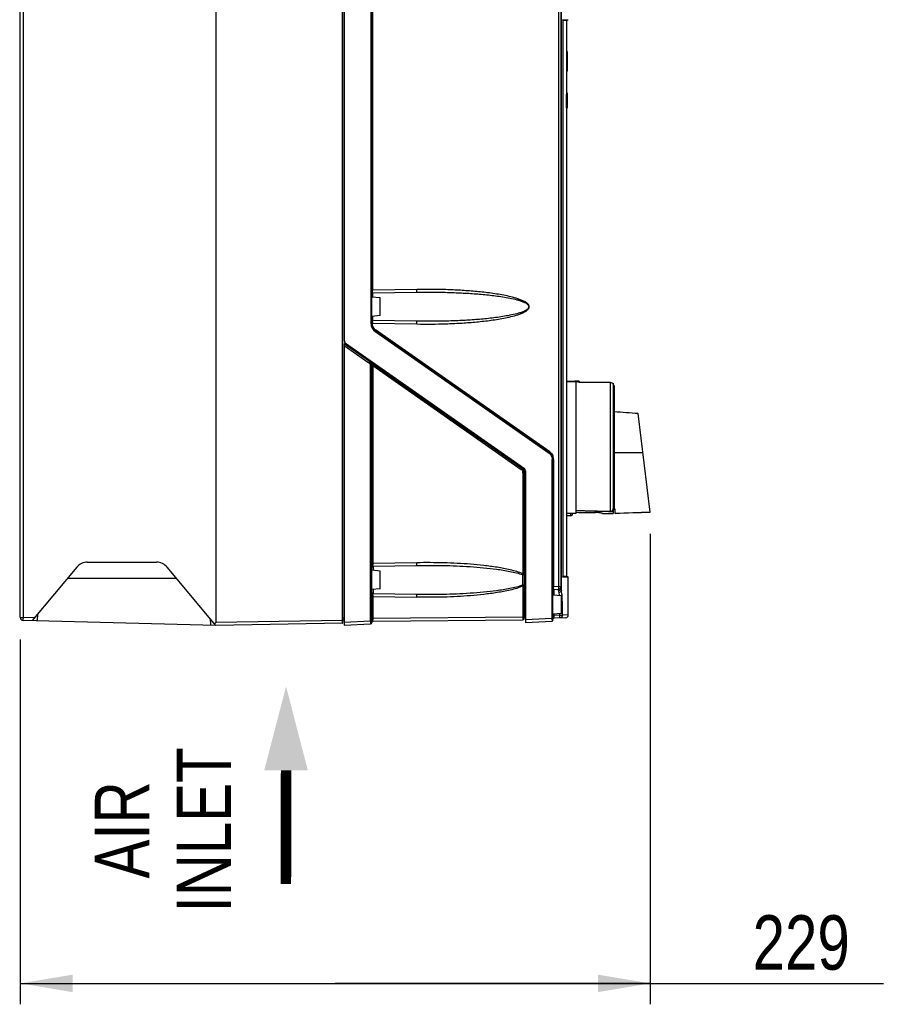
# Model space of a CAD drawing. Header units: inches. Extents: x 0 to 82.7, y 0 to 58.5.
# Tile 18 of 67: x 31.5 to 43.9, y 14.2 to 28.3. Entities that reach past the tile are written whole.
import ezdxf

# ---------------------------------------------------------------- set-up
doc = ezdxf.new("R2010")
doc.units = ezdxf.units.IN
doc.header["$LTSCALE"] = 4.547244
doc.header["$MEASUREMENT"] = 0
doc.layers.get('0').update_dxf_attribs({"linetype": 'CONTINUOUS'})
doc.styles.get("Standard").update_dxf_attribs({"font": 'txt', "width": 0.8})
doc.styles.add('TEXTSTYLE_6', font='txt', dxfattribs={"width": 0.8})
doc.dimstyles.new('DIMSTYLE_1', dxfattribs={"dimtxt": 0.78125, "dimasz": 0.75, "dimexe": 0.18, "dimexo": 0.0625, "dimgap": 0.09, "dimtad": 1, "dimdec": 0, "dimzin": 4, "dimdsep": 46, "dimtxsty": 'STANDARD', "dimblk": '_FILLED', "dimblk1": '_FILLED', "dimblk2": '_FILLED', "dimcen": 0.09, "dimadec": 0, "dimazin": 0, "dimtfac": 1, "dimtdec": 0, "dimtofl": 0, "dimtmove": 0, "dimatfit": 3, "dimldrblk": '_FILLED', "dimfxl": 1, "dimtolj": 1, "dimtzin": 4, "dimarcsym": 0})

# ---------------------------------------------------------------- blocks, each defined once
blk = doc.blocks.new('_FILLED')
at = {"color": 0, "linetype": 'BYBLOCK'}
blk.add_solid([(0, 0), (-1, 0.167), (-1, -0.167)], dxfattribs=at)
blk = doc.blocks.new('*D2')
at = {"color": 7, "linetype": 'CONTINUOUS'}
for p, q in [((40.571, 20.895), (40.571, 14.15)), ((31.538, 19.382), (31.538, 14.15)), ((31.538, 14.45), (36.055, 14.45)), ((40.571, 14.45), (36.055, 14.45)), ((36.055, 14.45), (43.914, 14.45))]:
    blk.add_line(p, q, dxfattribs=at)
at = {"color": 7, "linetype": 'CONTINUOUS', "xscale": 0.75, "yscale": 0.75, "zscale": 0.75, "rotation": 180}
blk.add_blockref('_FILLED', (31.538, 14.45), dxfattribs=at)
at = {"color": 7, "linetype": 'CONTINUOUS', "xscale": 0.75, "yscale": 0.75, "zscale": 0.75}
blk.add_blockref('_FILLED', (40.571, 14.45), dxfattribs=at)
at = {"color": 7, "linetype": 'CONTINUOUS', "insert": (42.039, 15.427), "char_height": 0.7812, "width": 1.875, "attachment_point": 1, "line_spacing_factor": 0.9}
blk.add_mtext('229', dxfattribs=at)
blk = doc.blocks.new('SYMBOL_3_BL2', base_point=(35.349, 17.291))
at = {"color": 7, "linetype": 'CONTINUOUS', "const_width": 0.15}
blk.add_lwpolyline([(35.349, 17.506), (35.347, 15.874)], dxfattribs=at)
at = {"color": 7, "linetype": 'CONTINUOUS'}
blk.add_solid([(35.661, 17.506), (35.349, 18.707), (35.036, 17.506)], dxfattribs=at)

msp = doc.modelspace()

# ---------------------------------------------------------------- linework, layer by layer
at = {"color": 7, "linetype": 'CONTINUOUS'}
for p, q in [((31.538, 19.694), (31.538, 36.006)), ((31.577, 36.006), (31.577, 19.694)), ((34.344, 36.079), (34.344, 19.621)), ((36.157, 19.654), (36.157, 36.047)), ((36.161, 19.615), (36.161, 36.085)), ((36.184, 36.127), (36.184, 23.66)), ((36.568, 23.906), (36.568, 36.064)), ((36.578, 23.906), (36.578, 36.091)), ((39.262, 20.14), (39.262, 35.854)), ((39.294, 20.119), (39.294, 35.854)), ((39.298, 20.085), (39.298, 35.854)), ((31.529, 34.543), (31.529, 22.053)), ((36.588, 29.938), (36.588, 24.387)), ((39.316, 28.263), (39.392, 28.263)), ((39.316, 28.259), (39.316, 28.259)), ((39.316, 28.259), (39.316, 20.284)), ((39.377, 28.256), (39.316, 28.256)), ((39.355, 28.26), (39.317, 28.26)), ((39.379, 28.26), (39.355, 28.26)), ((39.377, 27.805), (39.377, 28.256)), ((39.38, 28.26), (39.379, 28.26)), ((39.38, 28.26), (39.385, 28.261)), ((39.392, 28.263), (39.393, 28.263)), ((39.383, 27.805), (39.373, 27.805)), ((39.383, 27.808), (39.377, 27.808)), ((39.383, 27.808), (39.383, 27.808)), ((39.383, 27.53), (39.383, 27.805)), ((39.383, 27.53), (39.375, 27.53)), ((39.377, 27.203), (39.377, 27.53)), ((39.383, 27.199), (39.367, 27.199)), ((39.367, 27.199), (39.367, 27.002)), ((39.376, 27.2), (39.377, 27.203)), ((39.383, 27.214), (39.377, 27.214)), ((39.383, 27.203), (39.377, 27.203)), ((39.383, 27.2), (39.383, 27.214)), ((39.383, 27.002), (39.383, 27.199)), ((39.383, 27.002), (39.367, 27.002)), ((39.383, 26.999), (39.377, 26.999)), ((39.377, 20.286), (39.377, 26.999)), ((36.7, 24.278), (36.578, 24.289)), ((37.224, 24.398), (36.588, 24.387)), ((36.589, 24.348), (37.218, 24.359)), ((36.589, 24.348), (36.589, 24.288)), ((36.7, 24.024), (36.7, 24.278)), ((36.7, 24.024), (36.578, 24.013)), ((36.589, 24.014), (36.589, 23.955)), ((36.568, 23.906), (36.578, 23.906)), ((36.588, 23.915), (36.578, 23.915)), ((36.588, 23.915), (37.224, 23.904)), ((36.588, 23.915), (36.588, 23.906)), ((37.218, 23.943), (36.589, 23.954)), ((36.623, 23.799), (39.121, 22.05)), ((39.126, 22.06), (36.628, 23.809)), ((39.131, 22.07), (36.633, 23.819)), ((36.544, 23.365), (36.184, 23.618)), ((36.184, 23.618), (36.184, 19.584)), ((36.184, 23.596), (36.536, 23.349)), ((36.194, 23.634), (36.194, 23.611)), ((36.201, 23.628), (38.766, 21.832)), ((36.263, 23.584), (36.263, 23.562)), ((36.361, 23.515), (36.361, 23.493)), ((36.548, 23.362), (38.729, 21.835)), ((36.594, 23.301), (36.561, 23.301)), ((36.561, 19.642), (36.561, 23.301)), ((36.578, 19.623), (36.578, 23.301)), ((36.594, 23.309), (38.721, 21.819)), ((36.594, 23.301), (36.594, 20.47)), ((39.377, 23.084), (39.507, 23.084)), ((39.507, 23.076), (39.377, 23.076)), ((39.49, 23.082), (39.461, 23.081)), ((39.505, 23.083), (39.49, 23.082)), ((39.507, 21.187), (39.507, 23.076)), ((39.535, 23.084), (39.535, 23.076)), ((39.554, 23.084), (39.538, 23.084)), ((39.554, 23.084), (39.554, 23.063)), ((40.003, 23.063), (39.554, 23.063)), ((40.003, 21.218), (40.003, 23.063)), ((40.029, 23.053), (40.039, 23.053)), ((40.039, 23.053), (40.039, 23.039)), ((40.042, 23.037), (40.042, 21.187)), ((40.054, 23.021), (40.042, 23.021)), ((40.054, 23.021), (40.054, 21.248)), ((40.571, 21.204), (40.397, 22.618)), ((31.529, 22.053), (31.538, 22.053)), ((40.054, 22.059), (40.466, 22.061)), ((39.186, 21.963), (39.166, 21.963)), ((39.166, 19.683), (39.166, 21.963)), ((39.176, 19.656), (39.176, 21.963)), ((39.186, 21.963), (39.186, 20.136)), ((38.779, 21.771), (38.747, 21.771)), ((38.747, 20.32), (38.747, 21.771)), ((38.763, 21.771), (38.763, 20.32)), ((38.779, 21.771), (38.779, 20.32)), ((38.783, 21.799), (38.783, 19.623)), ((39.507, 21.187), (39.377, 21.187)), ((39.428, 21.187), (39.428, 21.155)), ((39.885, 21.187), (40.042, 21.187)), ((40.07, 21.242), (40.042, 21.242)), ((40.07, 21.248), (40.054, 21.248)), ((40.07, 21.187), (40.07, 21.248)), ((40.571, 21.204), (40.07, 21.187)), ((39.428, 21.155), (39.377, 21.155)), ((32.499, 20.488), (33.492, 20.488)), ((36.578, 20.47), (36.594, 20.47)), ((37.224, 20.481), (36.594, 20.47)), ((32.348, 20.418), (31.706, 19.652)), ((34.344, 19.583), (33.643, 20.418)), ((36.7, 20.361), (36.578, 20.372)), ((36.597, 20.431), (37.218, 20.442)), ((36.597, 20.431), (36.597, 20.37)), ((36.7, 20.107), (36.7, 20.361)), ((33.779, 20.256), (32.213, 20.256)), ((38.744, 20.161), (38.744, 20.306)), ((38.747, 20.32), (38.779, 20.32)), ((38.763, 20.32), (38.763, 20.312)), ((38.763, 20.312), (38.779, 20.312)), ((38.779, 20.32), (38.779, 20.312)), ((39.316, 20.286), (39.377, 20.286)), ((39.316, 20.284), (39.316, 20.284)), ((39.368, 20.28), (39.316, 20.28)), ((39.396, 20.276), (39.316, 20.276)), ((39.317, 20.282), (39.332, 20.282)), ((39.332, 20.282), (39.355, 20.282)), ((39.355, 20.282), (39.379, 20.282)), ((39.384, 20.28), (39.368, 20.28)), ((39.379, 20.282), (39.38, 20.282)), ((39.385, 20.281), (39.38, 20.282)), ((39.393, 20.28), (39.384, 20.28)), ((39.396, 19.732), (39.396, 20.276)), ((36.7, 20.107), (36.578, 20.096)), ((36.597, 20.098), (36.597, 20.038)), ((38.779, 20.148), (38.747, 20.148)), ((38.747, 19.701), (38.747, 20.148)), ((38.763, 20.156), (38.776, 20.156)), ((38.763, 19.682), (38.763, 20.148)), ((38.776, 20.156), (38.779, 20.156)), ((38.779, 20.156), (38.779, 20.148)), ((38.779, 20.148), (38.779, 19.745)), ((39.262, 20.14), (39.186, 20.136)), ((39.187, 20.097), (39.257, 20.1)), ((39.187, 20.097), (39.187, 20.016)), ((39.257, 20.083), (39.257, 20.1)), ((39.262, 20.14), (39.294, 20.14)), ((36.594, 19.997), (36.578, 19.997)), ((36.594, 19.997), (37.224, 19.986)), ((36.594, 19.997), (36.594, 19.683)), ((37.218, 20.026), (36.597, 20.037)), ((39.298, 20.007), (39.176, 20.017)), ((39.298, 19.752), (39.298, 20.006)), ((39.311, 19.879), (39.298, 19.879)), ((39.311, 19.728), (39.311, 19.879)), ((31.538, 19.694), (31.577, 19.694)), ((31.738, 19.69), (31.577, 19.694)), ((34.344, 19.583), (31.577, 19.655)), ((31.784, 19.65), (31.787, 19.748)), ((34.262, 19.679), (34.265, 19.585)), ((36.157, 19.654), (34.344, 19.622)), ((36.161, 19.654), (36.157, 19.654)), ((36.157, 19.648), (36.157, 19.654)), ((36.157, 19.634), (36.157, 19.648)), ((36.161, 19.691), (36.184, 19.691)), ((36.184, 19.656), (36.161, 19.656)), ((36.561, 19.642), (36.184, 19.623)), ((36.561, 19.642), (36.578, 19.642)), ((36.578, 19.683), (36.594, 19.683)), ((38.747, 19.701), (36.594, 19.683)), ((36.597, 19.643), (38.743, 19.662)), ((38.747, 19.701), (38.763, 19.701)), ((38.763, 19.745), (38.779, 19.745)), ((38.763, 19.745), (38.763, 19.737)), ((38.78, 19.714), (38.78, 19.723)), ((39.166, 19.683), (38.783, 19.663)), ((38.783, 19.623), (39.165, 19.644)), ((39.166, 19.683), (39.176, 19.683)), ((39.298, 19.752), (39.176, 19.742)), ((39.187, 19.742), (39.187, 19.723)), ((39.274, 19.728), (39.187, 19.723)), ((39.359, 19.693), (39.187, 19.684)), ((39.274, 19.728), (39.274, 19.75)), ((39.274, 19.728), (39.311, 19.728)), ((39.396, 19.732), (39.311, 19.728)), ((36.157, 19.614), (34.344, 19.583)), ((36.157, 19.614), (36.161, 19.615)), ((36.184, 19.584), (36.559, 19.603))]:
    msp.add_line(p, q, dxfattribs=at)
for points in [[(39.316, 28.259), (39.316, 28.26), (39.316, 28.261), (39.316, 28.262), (39.316, 28.263), (39.316, 28.264), (39.316, 28.264), (39.316, 28.265), (39.316, 28.265)], [(39.316, 20.278), (39.316, 20.277), (39.316, 20.277), (39.316, 20.278), (39.316, 20.278), (39.316, 20.279), (39.316, 20.279), (39.316, 20.28), (39.316, 20.281), (39.316, 20.282), (39.316, 20.283), (39.316, 20.284)]]:
    msp.add_lwpolyline(points, dxfattribs=at)
for centre, radius, start, end in [((39.381, 28.256), 0.00394, 99.994, 180), ((36.59, 24.336), 0.0118, 91, 180), ((37.355, 24.383), 0.767, 179.7089, 180.0852), ((36.697, 23.906), 0.129, 180.0156, 186.2498), ((36.699, 23.906), 0.131, 186.2399, 198.2276), ((36.697, 23.905), 0.129, 198.266, 204.3713), ((36.696, 23.906), 0.118, 180, 235), ((37.193, 23.92), 0.605, 178.6571, 179.5483), ((37.33, 23.919), 0.742, 179.5256, 179.9124), ((37.355, 23.919), 0.767, 179.9097, 180.2911), ((36.694, 23.906), 0.106, 204.3709, 210.5222), ((36.694, 23.905), 0.106, 228.7097, 234.985), ((36.224, 23.66), 0.0394, 180, 235), ((36.503, 23.301), 0.0588, 48.7102, 54.9847), ((36.56, 23.378), 0.0197, 150.9717, 163.3153), ((36.499, 23.301), 0.0787, 0, 55), ((36.444, 23.222), 0.175, 50.4486, 53.4237), ((36.447, 23.225), 0.171, 47.5213, 50.4483), ((36.503, 23.301), 0.0587, 0.0123, 18.2454), ((36.485, 23.258), 0.12, 31.9191, 35.4176), ((36.497, 23.265), 0.106, 28.0508, 31.9232), ((36.509, 23.271), 0.0933, 23.7736, 28.0536), ((36.7, 22.047), 1.267, 94.8267, 94.9621), ((39.596, 20.231), 2.853, 91.227, 91.8174), ((39.515, 24.03), 0.947, 271.185, 271.3854), ((39.515, 24.016), 0.941, 271.1947, 271.3743), ((39.515, 24.022), 0.946, 271.3727, 272.3865), ((28.91, -135.334), 158.37, 85.84051, 85.96495), ((39.06, 21.964), 0.106, 48.7097, 54.985), ((39.058, 21.963), 0.118, 0, 55), ((39.056, 21.964), 0.129, 48.712, 54.985), ((39.06, 21.963), 0.106, 24.3709, 30.5222), ((39.057, 21.964), 0.129, 18.2702, 24.376), ((39.055, 21.963), 0.131, 0.0731, 18.2217), ((38.687, 21.771), 0.0595, 36.6847, 54.9271), ((38.687, 21.771), 0.0593, 0.047, 12.2675), ((38.681, 21.771), 0.0984, 30.5665, 48.6661), ((38.684, 21.771), 0.0785, 12.1422, 30.4525), ((38.683, 21.771), 0.0794, 6.1112, 12.1377), ((38.685, 21.771), 0.0783, 0.0151, 6.118), ((38.743, 21.799), 0.0394, 0, 55), ((38.681, 21.771), 0.0979, 0.0156, 6.2378), ((39.428, 21.187), 0.0315, 270, 360), ((40.003, 21.257), 0.0395, 323.9847, 330.0238), ((40, 21.258), 0.042, 347.9644, 359.9934), ((32.499, 20.291), 0.197, 90, 140), ((33.492, 20.291), 0.197, 40, 90), ((37.047, 20.466), 0.453, 179.5078, 180.7674), ((36.598, 20.411), 0.0197, 91, 180), ((36.959, 20.465), 0.365, 180.7331, 182.2088), ((38.321, 20.406), 0.434, 346.6939, 348.523), ((39.381, 20.286), 0.00394, 180, 260.006), ((36.598, 20.056), 0.0197, 180, 269), ((38.321, 20.062), 0.434, 11.477, 13.3062), ((38.743, 20.099), 0.0621, 86.663, 89.6851), ((38.008, 20.15), 0.755, 359.8217, 0.4044), ((39.188, 20.085), 0.0118, 93, 180), ((39.958, 20.124), 0.772, 179.128, 179.5015), ((39.255, 20.14), 0.0394, 273, 360), ((39.32, 20.083), 0.0625, 180.0448, 182.3285), ((39.335, 20.083), 0.0783, 182.3229, 184.2692), ((39.256, 20.122), 0.0391, 299.2521, 308.614), ((39.261, 20.119), 0.0331, 348.9469, 359.922), ((39.852, 20.174), 0.561, 188.6413, 189.1132), ((36.958, 20.003), 0.363, 177.7679, 179.249), ((37.047, 20.001), 0.453, 179.2141, 180.4924), ((37.47, 19.884), 1.841, 1.494, 2.279), ((37.322, 19.88), 1.99, 0.7482, 1.4974), ((37.266, 19.879), 2.045, 359.9999, 0.7513), ((31.578, 19.694), 0.0394, 180, 268.5), ((36.558, 19.623), 0.0197, 272.8622, 360), ((36.598, 19.624), 0.0197, 90.5, 181.6471), ((37.054, 19.681), 0.46, 179.7576, 180.3823), ((37.041, 19.681), 0.447, 180.3779, 181.0143), ((36.96, 19.679), 0.366, 180.9774, 182.4531), ((38.743, 19.682), 0.0197, 270.5, 360), ((38.783, 19.686), 0.0197, 90.5, 180), ((39.243, 19.743), 0.463, 179.7968, 180.4522), ((39.208, 19.743), 0.429, 180.4098, 181.2153), ((39.118, 19.74), 0.339, 181.1416, 183.0269), ((39.164, 19.655), 0.0118, 273, 360), ((38.492, 19.672), 0.674, 359.2732, 0.9344), ((39.188, 19.672), 0.0118, 93, 180), ((41.69, 19.684), 2.502, 179.1049, 179.2226), ((41.27, 19.689), 2.082, 179.208, 179.608), ((39.357, 19.732), 0.0394, 273.0001, 0.006), ((36.157, 19.622), 0.00787, 271, 300.0001)]:
    msp.add_arc(centre, radius, start, end, dxfattribs=at)
for centre, major_axis, ratio, start_param, end_param in [((28.373, 26.727), (0, 43.484), 0.253059, -1.552334, -1.545995), ((42.787, 22.131), (10.8, 0), 0.087489, -1.879416, -1.831553), ((42.742, 22.131), (10.8, 0), 0.087489, 4.40814, 4.459709), ((41.587, 22.131), (10.8, 0), 0.087489, -1.764555, -1.738244), ((3.412, 21.976), (50.961, 0.194), 0.026107, -0.76805, -0.753804)]:
    msp.add_ellipse(centre, major_axis=major_axis, ratio=ratio, start_param=start_param, end_param=end_param, dxfattribs=at)
for points, knots in [([(39.316, 28.259), (39.316, 28.26), (39.315, 28.261), (39.316, 28.266), (39.316, 28.265)], [0, 0, 0, 0, 0.465385, 1, 1, 1, 1]), ([(36.589, 24.348), (36.589, 24.348), (36.589, 24.353), (36.588, 24.358), (36.588, 24.37), (36.588, 24.378), (36.588, 24.382)], [0, 0, 0, 0, 0.07426, 0.28321, 0.604815, 1, 1, 1, 1]), ([(37.218, 24.359), (37.22, 24.359), (37.222, 24.364), (37.224, 24.376), (37.224, 24.389), (37.224, 24.398)], [0, 0, 0, 0, 0.096599, 0.312963, 1, 1, 1, 1]), ([(37.218, 24.359), (37.356, 24.362), (37.563, 24.361), (37.839, 24.351), (38.045, 24.339), (38.217, 24.324), (38.354, 24.308), (38.457, 24.293), (38.558, 24.275), (38.643, 24.256), (38.709, 24.237), (38.757, 24.219), (38.796, 24.199), (38.823, 24.177), (38.834, 24.151), (38.823, 24.125), (38.796, 24.103), (38.757, 24.083), (38.709, 24.065), (38.643, 24.046), (38.558, 24.027), (38.457, 24.009), (38.354, 23.994), (38.217, 23.978), (38.045, 23.963), (37.839, 23.951), (37.563, 23.941), (37.356, 23.941), (37.218, 23.943)], [0, 0, 0, 0, 0.125003, 0.187499, 0.249989, 0.312476, 0.343719, 0.374964, 0.406209, 0.437458, 0.453088, 0.468722, 0.484358, 0.492199, 0.499993, 0.507795, 0.515643, 0.531278, 0.546912, 0.562542, 0.593791, 0.625036, 0.656281, 0.687524, 0.750011, 0.812501, 0.874997, 1, 1, 1, 1]), ([(37.224, 23.904), (37.363, 23.901), (37.572, 23.903), (37.849, 23.915), (38.057, 23.93), (38.23, 23.949), (38.368, 23.968), (38.471, 23.986), (38.573, 24.008), (38.657, 24.031), (38.722, 24.054), (38.77, 24.076), (38.814, 24.102), (38.848, 24.151), (38.814, 24.2), (38.77, 24.226), (38.722, 24.248), (38.657, 24.272), (38.573, 24.295), (38.471, 24.316), (38.368, 24.334), (38.23, 24.354), (38.057, 24.372), (37.849, 24.387), (37.572, 24.4), (37.363, 24.401), (37.224, 24.398)], [0, 0, 0, 0, 0.125015, 0.187529, 0.250044, 0.312564, 0.343829, 0.375097, 0.406371, 0.437653, 0.453305, 0.468966, 0.484632, 0.500001, 0.515369, 0.531034, 0.546695, 0.562347, 0.593629, 0.624903, 0.656171, 0.687436, 0.749956, 0.812472, 0.874985, 1, 1, 1, 1]), ([(36.588, 23.934), (36.588, 23.939), (36.588, 23.945), (36.588, 23.952), (36.589, 23.954)], [0, 0, 0, 0, 0.674731, 1, 1, 1, 1]), ([(37.224, 23.904), (37.224, 23.913), (37.224, 23.926), (37.222, 23.938), (37.22, 23.943), (37.218, 23.943)], [0, 0, 0, 0, 0.686734, 0.903311, 1, 1, 1, 1]), ([(36.628, 23.809), (36.629, 23.808), (36.626, 23.804), (36.625, 23.801), (36.623, 23.799)], [0, 0, 0, 0, 0.299045, 1, 1, 1, 1]), ([(36.633, 23.819), (36.632, 23.817), (36.631, 23.814), (36.627, 23.81), (36.628, 23.809)], [0, 0, 0, 0, 0.700537, 1, 1, 1, 1]), ([(36.536, 23.349), (36.538, 23.352), (36.541, 23.357), (36.545, 23.363), (36.544, 23.365)], [0, 0, 0, 0, 0.650267, 1, 1, 1, 1]), ([(36.578, 23.307), (36.578, 23.308), (36.58, 23.307), (36.581, 23.308), (36.586, 23.308), (36.589, 23.309), (36.591, 23.309)], [0, 0, 0, 0, 0.070979, 0.275563, 0.595196, 1, 1, 1, 1]), ([(39.121, 22.05), (39.123, 22.052), (39.124, 22.055), (39.127, 22.059), (39.126, 22.06)], [0, 0, 0, 0, 0.700537, 1, 1, 1, 1]), ([(39.126, 22.06), (39.125, 22.061), (39.128, 22.065), (39.129, 22.068), (39.131, 22.07)], [0, 0, 0, 0, 0.299045, 1, 1, 1, 1]), ([(38.721, 21.819), (38.723, 21.822), (38.726, 21.827), (38.729, 21.832), (38.73, 21.835)], [0, 0, 0, 0, 0.631164, 1, 1, 1, 1]), ([(38.729, 21.835), (38.729, 21.837), (38.732, 21.842), (38.734, 21.846), (38.736, 21.849)], [0, 0, 0, 0, 0.32231, 1, 1, 1, 1]), ([(39.868, 21.193), (39.863, 21.194), (39.836, 21.198), (39.808, 21.2), (39.787, 21.2)], [0, 0, 0, 0, 0.194551, 1, 1, 1, 1]), ([(39.885, 21.188), (39.885, 21.19), (39.876, 21.191), (39.872, 21.193), (39.868, 21.193)], [0, 0, 0, 0, 0.274494, 1, 1, 1, 1]), ([(37.218, 20.442), (37.22, 20.442), (37.222, 20.447), (37.224, 20.459), (37.224, 20.472), (37.224, 20.481)], [0, 0, 0, 0, 0.096599, 0.312963, 1, 1, 1, 1]), ([(38.747, 20.32), (38.688, 20.347), (38.564, 20.381), (38.375, 20.417), (38.184, 20.442), (37.929, 20.466), (37.609, 20.482), (37.352, 20.483), (37.224, 20.481)], [0, 0, 0, 0, 0.125002, 0.250038, 0.375055, 0.50006, 0.750031, 1, 1, 1, 1]), ([(36.597, 20.431), (36.597, 20.431), (36.596, 20.433), (36.595, 20.439), (36.595, 20.446), (36.594, 20.451)], [0, 0, 0, 0, 0.077324, 0.274823, 1, 1, 1, 1]), ([(37.218, 20.442), (37.346, 20.444), (37.603, 20.444), (37.923, 20.431), (38.178, 20.411), (38.369, 20.39), (38.559, 20.36), (38.684, 20.33), (38.744, 20.306)], [0, 0, 0, 0, 0.250064, 0.500079, 0.625081, 0.750078, 0.875072, 1, 1, 1, 1]), ([(38.763, 20.312), (38.763, 20.31), (38.754, 20.307), (38.748, 20.306), (38.744, 20.306)], [0, 0, 0, 0, 0.348153, 1, 1, 1, 1]), ([(38.763, 20.312), (38.763, 20.286), (38.76, 20.234), (38.763, 20.182), (38.763, 20.156)], [0, 0, 0, 0, 0.5, 1, 1, 1, 1]), ([(38.779, 20.156), (38.779, 20.182), (38.774, 20.234), (38.779, 20.286), (38.779, 20.312)], [0, 0, 0, 0, 0.499989, 1, 1, 1, 1]), ([(39.316, 20.276), (39.316, 20.276), (39.316, 20.279), (39.316, 20.28), (39.316, 20.282)], [0, 0, 0, 0, 0.266786, 1, 1, 1, 1]), ([(38.744, 20.161), (38.684, 20.137), (38.559, 20.108), (38.369, 20.078), (38.178, 20.057), (37.923, 20.037), (37.603, 20.024), (37.346, 20.023), (37.218, 20.026)], [0, 0, 0, 0, 0.12493, 0.249925, 0.374921, 0.499923, 0.749937, 1, 1, 1, 1]), ([(38.747, 20.148), (38.688, 20.121), (38.564, 20.086), (38.375, 20.051), (38.184, 20.026), (37.929, 20.001), (37.609, 19.985), (37.352, 19.984), (37.224, 19.986)], [0, 0, 0, 0, 0.125002, 0.250038, 0.375055, 0.50006, 0.750031, 1, 1, 1, 1]), ([(38.763, 20.156), (38.763, 20.158), (38.756, 20.16), (38.751, 20.161), (38.747, 20.161)], [0, 0, 0, 0, 0.347224, 1, 1, 1, 1]), ([(39.187, 20.097), (39.187, 20.096), (39.187, 20.102), (39.186, 20.107), (39.186, 20.118), (39.186, 20.126), (39.186, 20.131)], [0, 0, 0, 0, 0.073349, 0.282077, 0.604274, 1, 1, 1, 1]), ([(39.257, 20.1), (39.258, 20.1), (39.26, 20.105), (39.262, 20.117), (39.262, 20.13), (39.262, 20.14)], [0, 0, 0, 0, 0.09658, 0.312836, 1, 1, 1, 1]), ([(39.257, 20.078), (39.257, 20.076), (39.258, 20.068), (39.26, 20.06), (39.261, 20.054)], [0, 0, 0, 0, 0.218823, 1, 1, 1, 1]), ([(39.261, 20.054), (39.27, 20.055), (39.287, 20.062), (39.297, 20.078), (39.298, 20.085)], [0, 0, 0, 0, 0.534392, 1, 1, 1, 1]), ([(39.261, 20.054), (39.262, 20.051), (39.264, 20.036), (39.266, 20.021), (39.268, 20.009)], [0, 0, 0, 0, 0.22347, 1, 1, 1, 1]), ([(39.297, 20.09), (39.297, 20.093), (39.295, 20.102), (39.294, 20.112), (39.294, 20.119)], [0, 0, 0, 0, 0.285775, 1, 1, 1, 1]), ([(39.305, 20.028), (39.305, 20.034), (39.303, 20.053), (39.3, 20.072), (39.298, 20.085)], [0, 0, 0, 0, 0.276609, 1, 1, 1, 1]), ([(36.594, 20.017), (36.595, 20.021), (36.595, 20.028), (36.596, 20.034), (36.597, 20.036)], [0, 0, 0, 0, 0.672713, 1, 1, 1, 1]), ([(37.224, 19.986), (37.224, 19.996), (37.224, 20.009), (37.222, 20.021), (37.22, 20.026), (37.218, 20.026)], [0, 0, 0, 0, 0.686734, 0.903311, 1, 1, 1, 1]), ([(39.31, 19.957), (39.309, 19.964), (39.308, 19.987), (39.307, 20.011), (39.305, 20.028)], [0, 0, 0, 0, 0.263554, 1, 1, 1, 1]), ([(31.577, 19.694), (31.577, 19.689), (31.577, 19.68), (31.576, 19.667), (31.577, 19.661), (31.576, 19.655), (31.577, 19.655)], [0, 0, 0, 0, 0.382405, 0.706583, 0.923304, 1, 1, 1, 1]), ([(34.319, 19.612), (34.323, 19.613), (34.331, 19.615), (34.342, 19.617), (34.344, 19.621)], [0, 0, 0, 0, 0.499358, 1, 1, 1, 1]), ([(36.157, 19.614), (36.157, 19.614), (36.156, 19.617), (36.157, 19.62), (36.157, 19.627), (36.157, 19.631), (36.157, 19.634)], [0, 0, 0, 0, 0.068298, 0.26817, 0.585917, 1, 1, 1, 1]), ([(36.562, 19.623), (36.561, 19.618), (36.561, 19.612), (36.561, 19.605), (36.56, 19.603)], [0, 0, 0, 0, 0.669237, 1, 1, 1, 1]), ([(36.597, 19.644), (36.596, 19.646), (36.595, 19.652), (36.595, 19.659), (36.595, 19.663)], [0, 0, 0, 0, 0.327143, 1, 1, 1, 1]), ([(38.745, 19.665), (38.745, 19.665), (38.744, 19.664), (38.744, 19.663), (38.744, 19.662)], [0, 0, 0, 0, 0.609307, 1, 1, 1, 1]), ([(38.746, 19.682), (38.746, 19.68), (38.746, 19.674), (38.745, 19.669), (38.745, 19.665)], [0, 0, 0, 0, 0.316133, 1, 1, 1, 1]), ([(38.763, 19.737), (38.763, 19.739), (38.771, 19.739), (38.775, 19.74), (38.779, 19.74)], [0, 0, 0, 0, 0.296003, 1, 1, 1, 1]), ([(39.166, 19.663), (39.166, 19.659), (39.166, 19.652), (39.166, 19.646), (39.165, 19.644)], [0, 0, 0, 0, 0.672616, 1, 1, 1, 1]), ([(39.187, 19.684), (39.187, 19.684), (39.188, 19.687), (39.187, 19.69), (39.187, 19.696), (39.187, 19.701), (39.187, 19.704)], [0, 0, 0, 0, 0.06809, 0.26762, 0.585433, 1, 1, 1, 1]), ([(39.274, 19.689), (39.275, 19.689), (39.274, 19.695), (39.275, 19.701), (39.275, 19.714), (39.274, 19.723), (39.274, 19.728)], [0, 0, 0, 0, 0.078386, 0.294958, 0.618415, 1, 1, 1, 1]), ([(39.311, 19.728), (39.311, 19.718), (39.304, 19.698), (39.284, 19.689), (39.274, 19.689)], [0, 0, 0, 0, 0.501335, 1, 1, 1, 1])]:
    msp.add_open_spline(points, degree=3, knots=knots, dxfattribs=at)
for points in [[(36.597, 23.862), (36.591, 23.875), (36.588, 23.891), (36.588, 23.906)], [(36.58, 23.852), (36.589, 23.831), (36.605, 23.812), (36.623, 23.799)], [(36.624, 23.826), (36.615, 23.833), (36.608, 23.842), (36.602, 23.852)], [(36.541, 23.345), (36.549, 23.338), (36.555, 23.329), (36.558, 23.319)], [(36.56, 23.359), (36.558, 23.359), (36.555, 23.359), (36.553, 23.36)], [(36.567, 23.36), (36.564, 23.359), (36.562, 23.359), (36.56, 23.359)], [(36.583, 23.328), (36.577, 23.336), (36.57, 23.344), (36.562, 23.351)], [(36.576, 23.367), (36.574, 23.364), (36.57, 23.361), (36.567, 23.36)], [(36.594, 23.301), (36.594, 23.304), (36.594, 23.306), (36.594, 23.309)], [(39.461, 23.081), (39.442, 23.08), (39.422, 23.078), (39.403, 23.077)], [(39.535, 23.076), (39.526, 23.075), (39.518, 23.075), (39.51, 23.076)], [(40.025, 23.057), (40.018, 23.061), (40.011, 23.063), (40.003, 23.063)], [(40.039, 23.039), (40.036, 23.046), (40.031, 23.052), (40.025, 23.057)], [(39.13, 22.043), (39.139, 22.036), (39.146, 22.027), (39.152, 22.017)], [(39.142, 22.061), (39.156, 22.049), (39.167, 22.034), (39.175, 22.017)], [(39.157, 22.007), (39.163, 21.994), (39.166, 21.978), (39.166, 21.963)], [(38.729, 21.835), (38.739, 21.829), (38.746, 21.82), (38.752, 21.811)], [(38.735, 21.806), (38.74, 21.799), (38.743, 21.792), (38.745, 21.783)], [(38.779, 21.782), (38.777, 21.795), (38.773, 21.809), (38.766, 21.821)], [(40.003, 21.218), (40.015, 21.218), (40.028, 21.225), (40.035, 21.234)], [(40.037, 21.238), (40.039, 21.241), (40.041, 21.245), (40.041, 21.25)], [(39.257, 20.083), (39.263, 20.083), (39.27, 20.085), (39.276, 20.088)], [(39.281, 20.092), (39.287, 20.097), (39.292, 20.105), (39.294, 20.113)], [(36.561, 19.642), (36.562, 19.636), (36.562, 19.629), (36.562, 19.623)], [(38.747, 19.701), (38.747, 19.695), (38.746, 19.688), (38.746, 19.682)]]:
    msp.add_open_spline(points, degree=3, dxfattribs=at)

# ---------------------------------------------------------------- block references
msp.add_blockref('SYMBOL_3_BL2', (35.349, 17.291), dxfattribs=at)

# ---------------------------------------------------------------- texts
at = {"color": 7, "linetype": 'CONTINUOUS', "insert": (32.606, 16.651), "char_height": 0.7812, "width": 2.57812, "attachment_point": 2, "rotation": 90, "line_spacing_factor": 0.9, "style": 'TEXTSTYLE_6'}
msp.add_mtext('AIR \\PINLET', dxfattribs=at)

# ---------------------------------------------------------------- dimensions: what is measured, and where the dimension line sits
at = {"color": 7, "linetype": 'CONTINUOUS'}
dim = msp.add_linear_dim(base=(31.538, 14.45), p1=(40.571, 20.895), p2=(31.538, 19.382), angle=180, dimstyle='DIMSTYLE_1', dxfattribs=at)
dim.commit()
dim.dimension.update_dxf_attribs({"geometry": '*D2', "text_midpoint": (42.976, 15.036), "dimtype": 160})

doc.saveas('drawing.dxf')
